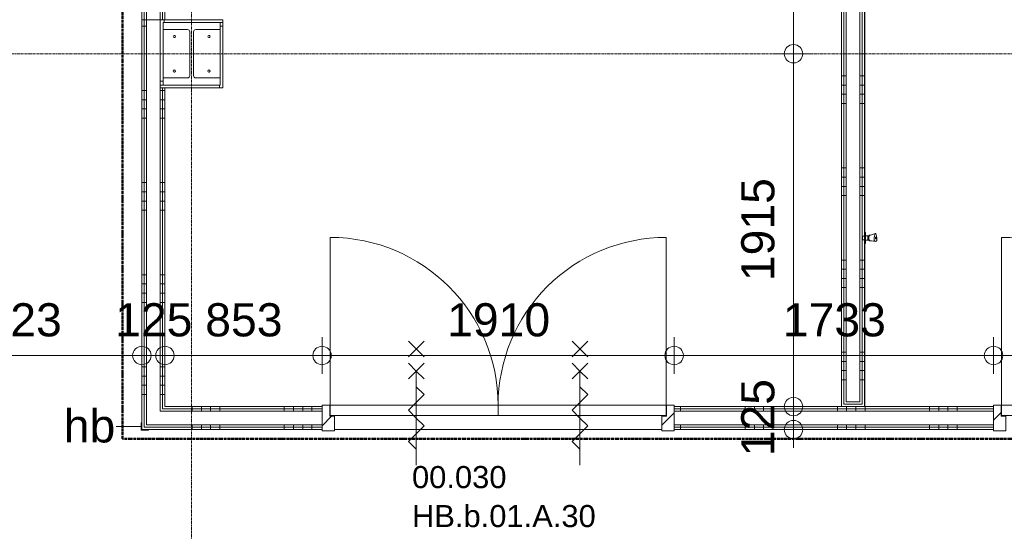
# Model space of a CAD drawing. Header units: millimetres. Extents: x 522 to 75900, y -25803 to 58941.
# Tile 122 of 134: x 43267 to 48609, y 38008 to 40785. Entities that reach past the tile are written whole.
import ezdxf

# ---------------------------------------------------------------- set-up
doc = ezdxf.new("R2010")
doc.units = ezdxf.units.MM
for name, pattern in [('BE_Brand', [10, 5, -2, 1, -2]), ('Dash', [6.35, 3.175, -3.175]), ('Dot', [4.7625, 0, -4.7625]), ('Grid Line', [22.225, 12.7, -3.175, 3.175, -3.175])]:
    doc.linetypes.add(name, pattern=pattern)
for name, color, linetype, lineweight in [('00_Algemeen', 7, 'Dot', 9), ('00_Algemeen-100', 7, 'Continuous', 9), ('22_Metselwerk', 7, 'Continuous', 9), ('25_Metaalconstructiewerk', 7, 'Continuous', 9), ('30_Kozijnen-ramen-deuren', 7, 'Continuous', 9), ('42_Dekvloeren en vloersystemen', 7, 'Continuous', 9), ('57_Technische inrichting', 7, 'Continuous', 9)]:
    doc.layers.add(name, color=color, linetype=linetype, lineweight=lineweight)
doc.layers.add('51_Binnenriolering', color=7, linetype='Continuous', lineweight=18, true_color=0x7f7f7f)
doc.styles.add('Arial', font='arial.ttf', dxfattribs={"height": 180})
doc.styles.add('Arial_4', font='arial.ttf', dxfattribs={"height": 120})
doc.dimstyles.new('1_8mm_continuous_mm_zwart', dxfattribs={"dimscale": 304.8, "dimtxt": 183.646692, "dimasz": 0.328084, "dimexe": 0.328084, "dimexo": 0.0625, "dimgap": 0.164042, "dimtad": 1, "dimdec": 0, "dimzin": 0, "dimdsep": 46, "dimtxsty": 'Arial', "dimblk1": 'DOTBLANK', "dimblk2": 'DOTBLANK', "dimsah": 1, "dimcen": 0.09, "dimdle": 0.328084, "dimazin": 0, "dimtfac": 1, "dimtdec": 4, "dimtix": 1, "dimtmove": 0, "dimatfit": 3, "dimfxl": 0.328084, "dimfxlon": 1, "dimtvp": 1, "dimtolj": 1, "dimtzin": 0, "dimarcsym": 2})
doc.dimstyles.new('1_8mm_continuous_mm_zwart_1', dxfattribs={"dimscale": 304.8, "dimtxt": 183.646692, "dimasz": 0.328084, "dimexe": 0.328084, "dimexo": 0.0625, "dimgap": 0.164042, "dimtad": 1, "dimdec": 0, "dimzin": 0, "dimdsep": 46, "dimtxsty": 'Arial', "dimblk1": 'DOTBLANK', "dimblk2": 'DOTBLANK', "dimsah": 1, "dimcen": 0.09, "dimdle": 0.328084, "dimazin": 0, "dimtfac": 1, "dimtdec": 4, "dimtix": 1, "dimtmove": 2, "dimatfit": 3, "dimfxl": 0.328084, "dimfxlon": 1, "dimtvp": 1, "dimtolj": 1, "dimtzin": 0, "dimarcsym": 2})
doc.dimstyles.new('1_8mm_continuous_mm_zwart_3', dxfattribs={"dimscale": 304.8, "dimtxt": 183.646692, "dimasz": 0.328084, "dimexe": 0.328084, "dimexo": 0.0625, "dimgap": 0.164042, "dimtad": 1, "dimdec": 0, "dimzin": 0, "dimdsep": 46, "dimtxsty": 'Arial', "dimblk1": 'DOTBLANK', "dimblk2": 'DOTBLANK', "dimsah": 1, "dimcen": 0.09, "dimdle": 0.328084, "dimazin": 0, "dimtfac": 1, "dimtdec": 4, "dimtix": 1, "dimtmove": 0, "dimatfit": 3, "dimfxl": 0.328084, "dimfxlon": 1, "dimtvp": 1, "dimtolj": 1, "dimtzin": 0, "dimarcsym": 2})
pattern_1 = [(90, (48702.5, 38560), (-500, -1e-11), []), (90, (48752.5, 38560), (-500, -1e-11), []), (90, (48802.5, 38560), (-500, -1e-11), []), (90, (48852.5, 38560), (-500, -1e-11), [])]
pattern_2 = [(180, (47850, 41330), (3e-12, -500), []), (180, (47850, 41380), (3e-12, -500), []), (180, (47850, 41430), (3e-12, -500), []), (180, (47850, 41480), (3e-12, -500), [])]
pattern_3 = [(360, (43930, 40400), (3e-12, 500), []), (360, (43930, 40350), (3e-12, 500), []), (360, (43930, 40300), (3e-12, 500), []), (360, (43930, 40250), (3e-12, 500), [])]
pattern_4 = [(180, (44055, 39750), (3e-12, -500), []), (180, (44055, 39800), (3e-12, -500), []), (180, (44055, 39850), (3e-12, -500), []), (180, (44055, 39900), (3e-12, -500), [])]

# ---------------------------------------------------------------- blocks, each defined once
blk = doc.blocks.new('28_SCO_TLB_IN_steel S355_HEM - HE300M-V22-100 - Plattegrond - Begane grond')
at = {"layer": '25_Metaalconstructiewerk', "lineweight": 13}
for p, q in [((155, 170), (-155, 170)), ((-155, 170), (-155, 131)), ((155, 131), (155, 170)), ((-155, 131), (-22.5, 131)), ((-10.5, 119), (-10.5, -119)), ((10.5, -119), (10.5, 119)), ((22.5, 131), (155, 131)), ((-22.5, -131), (-155, -131)), ((-155, -131), (-155, -170)), ((155, -131), (22.5, -131)), ((155, -170), (155, -131)), ((-155, -170), (155, -170))]:
    blk.add_line(p, q, dxfattribs=at)
for centre, start, end in [((-22.5, 119), 0, 90), ((22.5, 119), 90, 180), ((-22.5, -119), 270, 0), ((22.5, -119), 180, 270)]:
    blk.add_arc(centre, 12, start, end, dxfattribs=at)
blk = doc.blocks.new('28_ARC_staal - bevestiging - voetplaat 4 ankers lxbxt_f - 500x500x20 stelruimte 20 200-200 inboordiepte 500-3222366-100 - Plattegrond - Begane grond')
at = {"layer": '25_Metaalconstructiewerk', "lineweight": 13}
for centre, start, end in [((-93.9, 93.9), 0, 180), ((-93.9, 93.9), 180, 360), ((93.9, 93.9), 0, 180), ((93.9, 93.9), 180, 360), ((-93.9, -93.9), 0, 180), ((-93.9, -93.9), 180, 360), ((93.9, -93.9), 0, 180), ((93.9, -93.9), 180, 360)]:
    blk.add_arc(centre, 6, start, end, dxfattribs=at)
blk = doc.blocks.new('FRA_R12_AWT_CON_Betonwerk_R20_rvt-1-100 - Plattegrond - Begane grond')
at = {"lineweight": 13}
blk.add_blockref('28_SCO_TLB_IN_steel S355_HEM - HE300M-V22-100 - Plattegrond - Begane grond', (44200, 40600), dxfattribs=at)
at = {"lineweight": 13, "rotation": 89.99999999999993}
blk.add_blockref('28_ARC_staal - bevestiging - voetplaat 4 ankers lxbxt_f - 500x500x20 stelruimte 20 200-200 inboordiepte 500-3222366-100 - Plattegrond - Begane grond', (44200, 40600), dxfattribs=at)
blk = doc.blocks.new('NLRS_74_PF_UN_opstelling_tapkranen - T1-5989851-100 - Plattegrond - Begane grond')
at = {"layer": '51_Binnenriolering'}
for p, q in [((-10.5, 11), (-10.5, 0)), ((-10.5, 11), (0, 11)), ((0, 11), (10.5, 11)), ((10.5, 0), (10.5, 11)), ((-30, 0), (-30, -5)), ((-30, 0), (30, 0)), ((-30, -5), (-29, -5)), ((30, -5), (-30, -5)), ((-12.5, -5), (-12.5, -20.9)), ((-12.5, -20.9), (-12.5, -28.2)), ((12.5, -20.9), (12.5, -5)), ((12.5, -28.2), (12.5, -20.9)), ((29, -5), (30, -5)), ((30, -5), (30, 0))]:
    blk.add_line(p, q, dxfattribs=at)
for points, knots in [([(-12.4, -21.2), (-12.5, -21), (-12.6, -20.6), (-11.9, -20.1), (-10.5, -19.6), (-7.8, -19.1), (-4.1, -18.7), (-1, -18.6), (0, -18.6)], [0.2222222, 0.2222222, 0.2222222, 0.2222222, 0.3333333, 0.4444444, 0.5555556, 0.6666667, 0.8888889, 1, 1, 1, 1]), ([(0, -18.6), (2.1, -18.6), (6.1, -18.8), (10.3, -19.5), (12.2, -20.2), (12.6, -20.8), (12.4, -21.1), (12.4, -21.2)], [0, 0, 0, 0, 0.2222222, 0.4444444, 0.5833333, 0.7222222, 0.7777778, 0.7777778, 0.7777778, 0.7777778])]:
    blk.add_open_spline(points, degree=3, knots=knots, dxfattribs=at)
at = {"layer": '57_Technische inrichting', "color": 8, "lineweight": 18, "true_color": 0x7f7f7f}
for p, q in [((-14, -27.9), (-18.3, -59)), ((-11.9, -22.8), (-15, -24.6)), ((-15, -24.6), (-15, -35.5)), ((-6.4, -53.3), (-7.8, -53.3)), ((15, -24.6), (11.9, -22.8)), ((13.9, -27.6), (24.8, -59.6)), ((15, -31.1), (15, -24.6))]:
    blk.add_line(p, q, dxfattribs=at)
for centre, major_axis, start_param, end_param in [((32, -59.8), (50.3, 0), 2.752357, 3.530828), ((-9.9, -53.9), (5, 0), 1.436433, 2.752357), ((0, -28.2), (-14, 0), 5.759587, 6.283185), ((0, -28.2), (14, 0), 1.570796, 2.617994), ((-16, -69.3), (50.3, 0), 0.657962, 1.436433), ((0, -28.2), (14, 0), 0.523599, 1.570796), ((0, -28.2), (14, 0), 0, 0.523599), ((-9.9, -65.7), (5, 0), 3.530828, 4.846752), ((-16, -50.3), (50.3, 0), 4.846752, 5.625223), ((0, -62), (5.5, 0), 2.617994, 3.665191), ((0, -62), (-5.5, 0), 4.712389, 5.759587), ((0, -62), (5.5, 0), 3.665191, 4.712389), ((0, -62), (5.5, 0), 0.523599, 1.570796), ((0, -62), (-5.5, 0), 1.570796, 2.617994), ((0, -62), (5.5, 0), 5.759587, 6.806784), ((19.9, -59.8), (5, 0), 5.625223, 6.941147)]:
    blk.add_ellipse(centre, major_axis=major_axis, ratio=0.34202, start_param=start_param, end_param=end_param, dxfattribs=at)
blk = doc.blocks.new('FRA-ULC-R12-W-UO_installatie_R20_rvt-1-100 - Plattegrond - Begane grond')
at = {"color": 8, "lineweight": 18, "true_color": 0x7f7f7f, "rotation": 89.9999999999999}
blk.add_blockref('NLRS_74_PF_UN_opstelling_tapkranen - T1-5989851-100 - Plattegrond - Begane grond', (47850, 39600), dxfattribs=at)
blk = doc.blocks.new('32_HB_b - 01_A_30_1910x2400_125mm-9753416-100 - Plattegrond - Begane grond')
at = {"layer": '00_Algemeen', "linetype": 'Continuous', "true_color": 0xc0c0c0}
h = blk.add_hatch(dxfattribs=at)
h.set_pattern_fill('FP_97', color=9, style=0, pattern_type=2)
h.set_pattern_definition([(45, (-45741.65, -38634.01), (-70.71068, 70.71068), [])])
h.paths.add_polyline_path([(1075.8, -81), (1075.8, 58), (1033.8, 58), (1033.8, -2), (1008.8, -2), (1008.8, -81)], flags=0)
h.paths.add_polyline_path([(-767.2, -81), (-767.2, -2), (-792.2, -2), (-792.2, 58), (-834.2, 58), (-834.2, -81)], flags=0)
at = {"layer": '00_Algemeen', "linetype": 'Continuous'}
for p, q in [((-280.7, 321.1), (-365.6, 405.9)), ((-365.6, 321.1), (-280.7, 405.9)), ((607.3, 321.1), (522.4, 405.9)), ((522.4, 321.1), (607.3, 405.9)), ((-323.2, 243.5), (-365.6, 285.9)), ((-323.2, 243.5), (-280.7, 285.9)), ((564.8, 243.5), (522.4, 285.9)), ((564.8, 243.5), (607.3, 285.9)), ((-365.6, 201.1), (-323.2, 243.5)), ((-280.7, 201.1), (-323.2, 243.5)), ((-323.2, 243.5), (-323.2, -266.5)), ((522.4, 201.1), (564.8, 243.5)), ((607.3, 201.1), (564.8, 243.5)), ((564.8, 243.5), (564.8, -266.5)), ((-280.7, 115.8), (-323.2, 158.2)), ((-323.2, 73.4), (-280.7, 115.8)), ((607.3, 115.8), (564.8, 158.2)), ((564.8, 73.4), (607.3, 115.8)), ((-365.6, 30.9), (-323.2, 73.4)), ((522.4, 30.9), (564.8, 73.4)), ((-323.2, -11.5), (-365.6, 30.9)), ((564.8, -11.5), (522.4, 30.9)), ((-280.7, -53.9), (-323.2, -11.5)), ((607.3, -53.9), (564.8, -11.5)), ((-365.6, -138.8), (-323.2, -96.4)), ((-323.2, -96.4), (-280.7, -53.9)), ((522.4, -138.8), (564.8, -96.4)), ((564.8, -96.4), (607.3, -53.9)), ((-323.2, -181.2), (-365.6, -138.8)), ((564.8, -181.2), (522.4, -138.8))]:
    blk.add_line(p, q, dxfattribs=at)
at = {"layer": '30_Kozijnen-ramen-deuren'}
for p, q in [((-834.2, 58), (-834.2, -81)), ((-792.2, 58), (-834.2, 58)), ((-792.2, -2), (-792.2, 58)), ((1075.8, 58), (1033.8, 58)), ((1033.8, 58), (1033.8, -2)), ((1075.8, -81), (1075.8, 58)), ((-767.2, -2), (-792.2, -2)), ((-767.2, -81), (-767.2, -2)), ((1033.8, -2), (1008.8, -2)), ((1008.8, -2), (1008.8, -81)), ((-834.2, -81), (-767.2, -81)), ((1008.8, -81), (1075.8, -81))]:
    blk.add_line(p, q, dxfattribs=at)
blk = doc.blocks.new('32_DO_deurblad_HT_vlak - standaard-8606267-100 - Plattegrond - Begane grond')
at = {"layer": '30_Kozijnen-ramen-deuren', "lineweight": 18}
for p, q in [((-389.8, 0), (-389.8, 55)), ((-389.8, 55), (521.2, 55)), ((521.2, 55), (521.2, 0)), ((521.2, 0), (-389.8, 0))]:
    blk.add_line(p, q, dxfattribs=at)
at = {"layer": '30_Kozijnen-ramen-deuren', "linetype": 'Dash'}
blk.add_line((496.2, 55), (504, 55), dxfattribs=at)
at = {"layer": '30_Kozijnen-ramen-deuren'}
for p, q in [((-389.8, -911), (-389.8, 0)), ((496.2, 0), (504, 0))]:
    blk.add_line(p, q, dxfattribs=at)
blk.add_arc((-389.8, 0), 911, 270, 0, dxfattribs=at)
blk = doc.blocks.new('32_DO_deurblad_HT_vlak - standaard-8606269-100 - Plattegrond - Begane grond')
at = {"layer": '30_Kozijnen-ramen-deuren'}
for p, q in [((-389.8, 911), (-389.8, 0)), ((496.2, 0), (504, 0))]:
    blk.add_line(p, q, dxfattribs=at)
at = {"layer": '30_Kozijnen-ramen-deuren', "lineweight": 18}
for p, q in [((521.2, 0), (-389.8, 0)), ((-389.8, 0), (-389.8, -55)), ((521.2, -55), (521.2, 0)), ((-389.8, -55), (521.2, -55))]:
    blk.add_line(p, q, dxfattribs=at)
at = {"layer": '30_Kozijnen-ramen-deuren', "linetype": 'Dash'}
blk.add_line((496.2, -55), (504, -55), dxfattribs=at)
at = {"layer": '30_Kozijnen-ramen-deuren'}
blk.add_arc((-389.8, 0), 911, 360, 90, dxfattribs=at)
blk = doc.blocks.new('32_HB_b - 01_A_30_1910x2400_125mm-9753423-100 - Plattegrond - Begane grond')
at = {"layer": '00_Algemeen', "linetype": 'Continuous', "true_color": 0xc0c0c0}
h = blk.add_hatch(dxfattribs=at)
h.set_pattern_fill('FP_98', color=9, style=0, pattern_type=2)
h.set_pattern_definition([(225, (49625.85, 38634.01), (70.71068, -70.71068), [])])
h.paths.add_polyline_path([(-834.2, 81), (-834.2, -58), (-792.2, -58), (-792.2, 2), (-767.2, 2), (-767.2, 81)], flags=0)
h.paths.add_polyline_path([(1008.8, 81), (1008.8, 2), (1033.8, 2), (1033.8, -58), (1075.8, -58), (1075.8, 81)], flags=0)
at = {"layer": '00_Algemeen', "linetype": 'Continuous'}
for p, q in [((-323.2, -243.5), (-323.2, 266.5)), ((564.8, -243.5), (564.8, 266.5)), ((-323.2, 181.2), (-365.6, 138.8)), ((564.8, 181.2), (522.4, 138.8)), ((-365.6, 138.8), (-323.2, 96.4)), ((522.4, 138.8), (564.8, 96.4)), ((-323.2, 96.4), (-280.7, 53.9)), ((-280.7, 53.9), (-323.2, 11.5)), ((564.8, 96.4), (607.3, 53.9)), ((607.3, 53.9), (564.8, 11.5)), ((-323.2, 11.5), (-365.6, -30.9)), ((564.8, 11.5), (522.4, -30.9)), ((-365.6, -30.9), (-323.2, -73.4)), ((522.4, -30.9), (564.8, -73.4)), ((-323.2, -73.4), (-280.7, -115.8)), ((564.8, -73.4), (607.3, -115.8)), ((-280.7, -115.8), (-323.2, -158.2)), ((607.3, -115.8), (564.8, -158.2)), ((-365.6, -201.1), (-323.2, -243.5)), ((-280.7, -201.1), (-323.2, -243.5)), ((522.4, -201.1), (564.8, -243.5)), ((607.3, -201.1), (564.8, -243.5)), ((-323.2, -243.5), (-365.6, -285.9)), ((-323.2, -243.5), (-280.7, -285.9)), ((564.8, -243.5), (522.4, -285.9)), ((564.8, -243.5), (607.3, -285.9)), ((-280.7, -321.1), (-365.6, -405.9)), ((-365.6, -321.1), (-280.7, -405.9)), ((607.3, -321.1), (522.4, -405.9)), ((522.4, -321.1), (607.3, -405.9))]:
    blk.add_line(p, q, dxfattribs=at)
at = {"layer": '30_Kozijnen-ramen-deuren'}
for p, q in [((-834.2, 81), (-767.2, 81)), ((-834.2, -58), (-834.2, 81)), ((-767.2, 81), (-767.2, 2)), ((1008.8, 81), (1075.8, 81)), ((1008.8, 2), (1008.8, 81)), ((1075.8, 81), (1075.8, -58)), ((-792.2, 2), (-792.2, -58)), ((-767.2, 2), (-792.2, 2)), ((1033.8, 2), (1008.8, 2)), ((1033.8, -58), (1033.8, 2)), ((-792.2, -58), (-834.2, -58)), ((1075.8, -58), (1033.8, -58))]:
    blk.add_line(p, q, dxfattribs=at)
blk = doc.blocks.new('22_HB_hoekbeschermer - 22_HB_hoekbeschermer-10202129-100 - Plattegrond - Begane grond')
at = {"layer": '30_Kozijnen-ramen-deuren'}
for p, q in [((0, 40), (0, 0)), ((3, 40), (0, 40)), ((0, 0), (40, 0)), ((3, 3), (3, 40)), ((40, 3), (3, 3)), ((40, 0), (40, 3))]:
    blk.add_line(p, q, dxfattribs=at)
blk = doc.blocks.new('DIMBLOCK22-100 - Plattegrond - Begane grond')
at = {"layer": '00_Algemeen-100', "transparency": 16777216}
for p, q in [((47364.9, 38685), (47564.9, 38685)), ((47464.9, 38685), (47364.9, 38685)), ((47464.9, 38460), (47464.9, 38685)), ((47364.9, 38560), (47564.9, 38560)), ((47464.9, 38560), (47364.9, 38560))]:
    blk.add_line(p, q, dxfattribs=at)
for centre in [(47464.9, 38685), (47464.9, 38560)]:
    blk.add_circle(centre, 50, dxfattribs=at)
at = {"layer": '00_Algemeen-100', "color": 0, "transparency": 16777216, "insert": (47181.2, 38414.8), "char_height": 180, "width": 498.389, "attachment_point": 1, "rotation": 90, "line_spacing_factor": 0.941778, "style": 'Arial'}
blk.add_mtext('125', dxfattribs=at)
blk = doc.blocks.new('_DotBlank')
at = {"color": 0, "linetype": 'ByBlock', "lineweight": -2}
blk.add_line((-0.5, 0), (-1, 0), dxfattribs=at)
blk.add_circle((0, 0), 0.5, dxfattribs=at)
blk = doc.blocks.new('DIMBLOCK23-100 - Plattegrond - Begane grond')
at = {"layer": '00_Algemeen-100', "transparency": 16777216}
for p, q in [((47364.9, 40600), (47564.9, 40600)), ((47464.9, 40600), (47364.9, 40600)), ((47464.9, 38685), (47464.9, 40600)), ((47364.9, 38685), (47564.9, 38685)), ((47464.9, 38685), (47364.9, 38685))]:
    blk.add_line(p, q, dxfattribs=at)
for centre in [(47464.9, 40600), (47464.9, 38685)]:
    blk.add_circle(centre, 50, dxfattribs=at)
at = {"layer": '00_Algemeen-100', "color": 0, "transparency": 16777216, "insert": (47181.2, 39365.6), "char_height": 180, "width": 664.518, "attachment_point": 1, "rotation": 90, "line_spacing_factor": 0.941778, "style": 'Arial'}
blk.add_mtext('1915', dxfattribs=at)
blk = doc.blocks.new('DIMBLOCK24-100 - Plattegrond - Begane grond')
at = {"layer": '00_Algemeen-100', "transparency": 16777216}
for p, q in [((47364.9, 43582.5), (47564.9, 43582.5)), ((47464.9, 43582.5), (47364.9, 43582.5)), ((47464.9, 40600), (47464.9, 43582.5)), ((47364.9, 40600), (47564.9, 40600)), ((47464.9, 40600), (47364.9, 40600))]:
    blk.add_line(p, q, dxfattribs=at)
for centre in [(47464.9, 43582.5), (47464.9, 40600)]:
    blk.add_circle(centre, 50, dxfattribs=at)
at = {"layer": '00_Algemeen-100', "color": 0, "transparency": 16777216, "insert": (47181.2, 41814.4), "char_height": 180, "width": 664.518, "attachment_point": 1, "rotation": 90, "line_spacing_factor": 0.941778, "style": 'Arial'}
blk.add_mtext('2983', dxfattribs=at)
blk = doc.blocks.new('DIMBLOCK90-100 - Plattegrond - Begane grond')
at = {"layer": '00_Algemeen-100', "transparency": 16777216}
for p, q in [((41907.5, 39062.1), (41907.5, 38862.1)), ((41907.5, 38962.1), (41907.5, 39062.1)), ((43930, 39062.1), (43930, 38862.1)), ((43930, 38962.1), (43930, 39062.1)), ((41907.5, 38962.1), (43930, 38962.1))]:
    blk.add_line(p, q, dxfattribs=at)
for centre in [(41907.5, 38962.1), (43930, 38962.1)]:
    blk.add_circle(centre, 50, dxfattribs=at)
at = {"layer": '00_Algemeen-100', "color": 0, "transparency": 16777216, "insert": (42936.4, 39245.8), "char_height": 180, "width": 664.518, "attachment_point": 1, "line_spacing_factor": 0.941778, "style": 'Arial'}
blk.add_mtext('2023', dxfattribs=at)
blk = doc.blocks.new('DIMBLOCK350-100 - Plattegrond - Begane grond')
at = {"layer": '00_Algemeen-100', "transparency": 16777216}
for p, q in [((43930, 39062.1), (43930, 38862.1)), ((43930, 38962.1), (43930, 39062.1)), ((44055, 39062.1), (44055, 38862.1)), ((44055, 38962.1), (44055, 39062.1)), ((43830, 38962.1), (44055, 38962.1))]:
    blk.add_line(p, q, dxfattribs=at)
for centre in [(43930, 38962.1), (44055, 38962.1)]:
    blk.add_circle(centre, 50, dxfattribs=at)
at = {"layer": '00_Algemeen-100', "color": 0, "transparency": 16777216, "insert": (43784.8, 39245.8), "char_height": 180, "width": 498.389, "attachment_point": 1, "line_spacing_factor": 0.941778, "style": 'Arial'}
blk.add_mtext('125', dxfattribs=at)
blk = doc.blocks.new('DIMBLOCK351-100 - Plattegrond - Begane grond')
at = {"layer": '00_Algemeen-100', "transparency": 16777216}
for p, q in [((44055, 39062.1), (44055, 38862.1)), ((44055, 38962.1), (44055, 39062.1)), ((44907.5, 39062.1), (44907.5, 38862.1)), ((44907.5, 38962.1), (44907.5, 39062.1)), ((44055, 38962.1), (44907.5, 38962.1))]:
    blk.add_line(p, q, dxfattribs=at)
for centre in [(44055, 38962.1), (44907.5, 38962.1)]:
    blk.add_circle(centre, 50, dxfattribs=at)
at = {"layer": '00_Algemeen-100', "color": 0, "transparency": 16777216, "insert": (44273.6, 39245.8), "char_height": 180, "width": 498.389, "attachment_point": 1, "line_spacing_factor": 0.941778, "style": 'Arial'}
blk.add_mtext('853', dxfattribs=at)
blk = doc.blocks.new('DIMBLOCK352-100 - Plattegrond - Begane grond')
at = {"layer": '00_Algemeen-100', "transparency": 16777216}
for p, q in [((44907.5, 39062.1), (44907.5, 38862.1)), ((44907.5, 38962.1), (44907.5, 39062.1)), ((46817.5, 39062.1), (46817.5, 38862.1)), ((46817.5, 38962.1), (46817.5, 39062.1)), ((44907.5, 38962.1), (46817.5, 38962.1))]:
    blk.add_line(p, q, dxfattribs=at)
for centre in [(44907.5, 38962.1), (46817.5, 38962.1)]:
    blk.add_circle(centre, 50, dxfattribs=at)
at = {"layer": '00_Algemeen-100', "color": 0, "transparency": 16777216, "insert": (45585.6, 39245.8), "char_height": 180, "width": 664.518, "attachment_point": 1, "line_spacing_factor": 0.941778, "style": 'Arial'}
blk.add_mtext('1910', dxfattribs=at)
blk = doc.blocks.new('DIMBLOCK353-100 - Plattegrond - Begane grond')
at = {"layer": '00_Algemeen-100', "transparency": 16777216}
for p, q in [((46817.5, 39062.1), (46817.5, 38862.1)), ((46817.5, 38962.1), (46817.5, 39062.1)), ((48550, 39062.1), (48550, 38862.1)), ((48550, 38962.1), (48550, 39062.1)), ((46817.5, 38962.1), (48550, 38962.1))]:
    blk.add_line(p, q, dxfattribs=at)
for centre in [(46817.5, 38962.1), (48550, 38962.1)]:
    blk.add_circle(centre, 50, dxfattribs=at)
at = {"layer": '00_Algemeen-100', "color": 0, "transparency": 16777216, "insert": (47406.9, 39245.8), "char_height": 180, "width": 664.518, "attachment_point": 1, "line_spacing_factor": 0.941778, "style": 'Arial'}
blk.add_mtext('1733', dxfattribs=at)
blk = doc.blocks.new('DIMBLOCK354-100 - Plattegrond - Begane grond')
at = {"layer": '00_Algemeen-100', "transparency": 16777216}
for p, q in [((48550, 39062.1), (48550, 38862.1)), ((48550, 38962.1), (48550, 39062.1)), ((50460, 39062.1), (50460, 38862.1)), ((50460, 38962.1), (50460, 39062.1)), ((48550, 38962.1), (50560, 38962.1))]:
    blk.add_line(p, q, dxfattribs=at)
for centre in [(48550, 38962.1), (50460, 38962.1)]:
    blk.add_circle(centre, 50, dxfattribs=at)
at = {"layer": '00_Algemeen-100', "color": 0, "transparency": 16777216, "insert": (49228.1, 39245.8), "char_height": 180, "width": 664.518, "attachment_point": 1, "line_spacing_factor": 0.941778, "style": 'Arial'}
blk.add_mtext('1910', dxfattribs=at)

msp = doc.modelspace()

# ---------------------------------------------------------------- hatches: boundary and pattern name
at = {"layer": '22_Metselwerk', "true_color": 0x808080}
h = msp.add_hatch(dxfattribs=at)
h.set_pattern_fill('FP_44', color=8, angle=-90, style=0, pattern_type=2)
h.set_pattern_definition(pattern_2)
h.paths.add_polyline_path([(47737.5, 38685), (47737.5, 43575), (47725, 43575), (47725, 38685)], flags=0)
h = msp.add_hatch(dxfattribs=at)
h.set_pattern_fill('FP_44', color=8, angle=-90, style=0, pattern_type=2)
h.set_pattern_definition(pattern_2)
h.paths.add_polyline_path([(47750, 38685), (47850, 38685), (47850, 39589.9), (47839, 39590.9), (47839.8, 39610.1), (47850, 39610.8), (47850, 43575), (47737.5, 43575), (47737.5, 43562.5), (47837.5, 43562.5), (47837.5, 38697.5), (47737.5, 38697.5), (47737.5, 38685)], flags=0)
h = msp.add_hatch(dxfattribs=at)
h.set_pattern_fill('FP_44', color=8, angle=-90, style=0, pattern_type=2)
h.set_pattern_definition(pattern_2)
h.paths.add_polyline_path([(47750, 38697.5), (47750, 43562.5), (47737.5, 43562.5), (47737.5, 38697.5)], flags=0)
h = msp.add_hatch(dxfattribs=at)
h.set_pattern_fill('FP_44', color=8, angle=-90, style=0, pattern_type=2)
h.set_pattern_definition(pattern_2)
h.paths.add_polyline_path([(47837.5, 38697.5), (47837.5, 43562.5), (47750, 43562.5), (47750, 43550), (47825, 43550), (47825, 38710), (47750, 38710), (47750, 38697.5), (47825, 38697.5)], flags=0)
h = msp.add_hatch(dxfattribs=at)
h.set_pattern_fill('FP_299', color=8, angle=-90, style=0, pattern_type=2)
h.set_pattern_definition(pattern_3)
h.paths.add_polyline_path([(43930, 40415), (43942.5, 40415), (43942.5, 40785), (43930, 40785), (43930, 40706.2)], flags=0)
h = msp.add_hatch(dxfattribs=at)
h.set_pattern_fill('FP_299', color=8, angle=-90, style=0, pattern_type=2)
h.set_pattern_definition(pattern_3)
h.paths.add_polyline_path([(43955, 40415), (43955, 40785), (43942.5, 40785), (43942.5, 40415)], flags=0)
h = msp.add_hatch(dxfattribs=at)
h.set_pattern_fill('FP_250', color=8, angle=-90, style=0, pattern_type=2)
h.set_pattern_definition([(90, (44400, 40770), (-500, 3e-14), []), (90, (44450, 40770), (-500, 3e-14), []), (90, (44500, 40770), (-500, 3e-14), []), (90, (44550, 40770), (-500, 3e-14), [])])
h.paths.add_polyline_path([(44222.5, 40770), (44370, 40770), (44370, 40785), (44030, 40785), (44030, 40770), (44177.5, 40770)], flags=0)
h = msp.add_hatch(dxfattribs=at)
h.set_pattern_fill('FP_247', color=8, angle=270, style=0, pattern_type=2)
h.set_pattern_definition([(180, (44045, 40800), (-6e-14, -500), []), (180, (44045, 40850), (-6e-14, -500), []), (180, (44045, 40900), (-6e-14, -500), []), (180, (44045, 40950), (-6e-14, -500), [])])
h.paths.add_polyline_path([(44045, 40430), (44045, 40770), (44030, 40770), (44030, 40430), (44032.7, 40430)], flags=0)
h = msp.add_hatch(dxfattribs=at)
h.set_pattern_fill('FP_249', color=8, angle=-90, style=0, pattern_type=2)
h.set_pattern_definition([(0, (44355, 40400), (0, 500), []), (0, (44355, 40350), (0, 500), []), (0, (44355, 40300), (0, 500), []), (0, (44355, 40250), (0, 500), [])])
h.paths.add_polyline_path([(44355, 40430), (44370, 40430), (44370, 40770), (44355, 40770), (44355, 40469)], flags=0)
h = msp.add_hatch(dxfattribs=at)
h.set_pattern_fill('FP_300', color=8, angle=-90, style=0, pattern_type=2)
h.set_pattern_definition(pattern_4)
h.paths.add_polyline_path([(43930, 38572.5), (43942.5, 38572.5), (43942.5, 40415), (43930, 40415), (43930, 38585)], flags=0)
h = msp.add_hatch(dxfattribs=at)
h.set_pattern_fill('FP_300', color=8, angle=-90, style=0, pattern_type=2)
h.set_pattern_definition(pattern_4)
h.paths.add_polyline_path([(43955, 38585), (43955, 40415), (43942.5, 40415), (43942.5, 38585)], flags=0)
h = msp.add_hatch(dxfattribs=at)
h.set_pattern_fill('FP_248', color=8, angle=-90, style=0, pattern_type=2)
h.set_pattern_definition([(270, (44000, 40430), (500, 3e-14), []), (270, (43950, 40430), (500, 3e-14), []), (270, (43900, 40430), (500, 3e-14), []), (270, (43850, 40430), (500, 3e-14), [])])
h.paths.add_polyline_path([(44235.8, 40415), (44370, 40415), (44370, 40430), (44030, 40430), (44030, 40415), (44032.7, 40415)], flags=0)
h = msp.add_hatch(dxfattribs=at)
h.set_pattern_fill('FP_300', color=8, angle=-90, style=0, pattern_type=2)
h.set_pattern_definition(pattern_4)
h.paths.add_polyline_path([(44030, 38672.5), (44042.5, 38672.5), (44042.5, 40415), (44030, 40415), (44030, 38685)], flags=0)
h = msp.add_hatch(dxfattribs=at)
h.set_pattern_fill('FP_300', color=8, angle=-90, style=0, pattern_type=2)
h.set_pattern_definition(pattern_4)
h.paths.add_polyline_path([(44042.5, 38685), (44055, 38685), (44055, 40415), (44042.5, 40415), (44042.5, 38727.4)], flags=0)
h = msp.add_hatch(dxfattribs=at)
h.set_pattern_fill('FP_43', color=8, angle=-90, style=0, pattern_type=2)
h.set_pattern_definition(pattern_1)
h.paths.add_polyline_path([(53075, 38660), (53075, 38672.5), (50460, 38672.5), (50460, 38660), (52765.4, 38660)], flags=0)
h.paths.add_polyline_path([(48550, 38660), (48550, 38672.5), (46817.5, 38672.5), (46817.5, 38660), (47891.4, 38660)], flags=0)
h.paths.add_polyline_path([(44907.5, 38660), (44907.5, 38672.5), (44030, 38672.5), (44030, 38660), (44642, 38660)], flags=0)
h = msp.add_hatch(dxfattribs=at)
h.set_pattern_fill('FP_43', color=8, angle=-90, style=0, pattern_type=2)
h.set_pattern_definition(pattern_1)
h.paths.add_polyline_path([(53075, 38672.5), (53075, 38685), (50460, 38685), (50460, 38672.5), (52765.4, 38672.5)], flags=0)
h.paths.add_polyline_path([(48550, 38672.5), (48550, 38685), (46817.5, 38685), (46817.5, 38672.5), (47891.4, 38672.5)], flags=0)
h.paths.add_polyline_path([(44907.5, 38672.5), (44907.5, 38685), (44042.5, 38685), (44042.5, 38672.5), (44642, 38672.5)], flags=0)
h = msp.add_hatch(dxfattribs=at)
h.set_pattern_fill('FP_43', color=8, angle=-90, style=0, pattern_type=2)
h.set_pattern_definition(pattern_1)
h.paths.add_polyline_path([(53075, 38560), (53075, 38572.5), (50460, 38572.5), (50460, 38560), (52765.4, 38560)], flags=0)
h.paths.add_polyline_path([(48550, 38560), (48550, 38572.5), (46817.5, 38572.5), (46817.5, 38560), (47891.4, 38560)], flags=0)
h.paths.add_polyline_path([(44907.5, 38560), (44907.5, 38572.5), (43930, 38572.5), (43930, 38560), (44642, 38560)], flags=0)
h = msp.add_hatch(dxfattribs=at)
h.set_pattern_fill('FP_43', color=8, angle=-90, style=0, pattern_type=2)
h.set_pattern_definition(pattern_1)
h.paths.add_polyline_path([(53075, 38572.5), (53075, 38585), (50460, 38585), (50460, 38572.5), (52765.4, 38572.5)], flags=0)
h.paths.add_polyline_path([(48550, 38572.5), (48550, 38585), (46817.5, 38585), (46817.5, 38572.5), (47891.4, 38572.5)], flags=0)
h.paths.add_polyline_path([(44907.5, 38572.5), (44907.5, 38585), (43942.5, 38585), (43942.5, 38572.5), (44642, 38572.5)], flags=0)

# ---------------------------------------------------------------- linework, layer by layer
at = {"layer": '00_Algemeen', "color": 16, "linetype": 'Grid Line', "true_color": 0x800000}
for p, q in [((44200, 4084), (44200, 58341)), ((5155.6, 40600), (57181.4, 40600))]:
    msp.add_line(p, q, dxfattribs=at)
at = {"layer": '00_Algemeen', "color": 82, "linetype": 'BE_Brand', "lineweight": 50, "true_color": 0x46cc0d}
for p, q in [((43825, 45625), (43825, 38510)), ((43825, 38510), (53075, 38510))]:
    msp.add_line(p, q, dxfattribs=at)
at = {"layer": '00_Algemeen', "linetype": 'Continuous'}
msp.add_line((43926, 38576), (43791.1, 38576), dxfattribs=at)
at = {"layer": '22_Metselwerk'}
for p, q in [((43930, 43582.5), (43930, 38560)), ((43942.5, 38572.5), (43942.5, 43570)), ((43955, 38585), (43955, 43557.5)), ((44030, 38660), (44030, 43557.5)), ((44042.5, 40785), (44042.5, 43570)), ((44055, 40785), (44055, 43582.5)), ((47725, 43575), (47725, 38685)), ((47737.5, 38697.5), (47737.5, 43562.5)), ((47750, 38710), (47750, 43550)), ((47825, 38710), (47825, 43550)), ((47837.5, 38697.5), (47837.5, 43562.5)), ((47850, 39629), (47850, 43575)), ((43930, 40785), (44370, 40785)), ((44030, 40785), (44030, 40430)), ((44370, 40770), (44355, 40770)), ((44370, 40415), (44370, 40785)), ((44045, 40469), (44045, 40731)), ((44355, 40731), (44355, 40469)), ((44045, 40430), (44030, 40430)), ((44370, 40415), (44030, 40415)), ((44042.5, 38672.5), (44042.5, 40415)), ((44055, 38685), (44055, 40415)), ((47850, 38685), (47850, 39571)), ((44042.5, 38672.5), (44907.5, 38672.5)), ((44907.5, 38685), (44055, 38685)), ((44907.5, 38560), (44907.5, 38685)), ((48550, 38685), (46817.5, 38685)), ((46817.5, 38685), (46817.5, 38560)), ((46817.5, 38672.5), (48550, 38672.5)), ((47737.5, 38697.5), (47837.5, 38697.5)), ((47750, 38710), (47825, 38710)), ((48550, 38560), (48550, 38685)), ((44030, 38660), (44907.5, 38660)), ((46817.5, 38660), (48550, 38660)), ((43942.5, 38572.5), (44907.5, 38572.5)), ((43955, 38585), (44907.5, 38585)), ((46817.5, 38585), (48550, 38585)), ((46817.5, 38572.5), (48550, 38572.5)), ((43930, 38560), (44907.5, 38560)), ((46817.5, 38560), (48550, 38560))]:
    msp.add_line(p, q, dxfattribs=at)
at = {"layer": '42_Dekvloeren en vloersystemen', "color": 7, "true_color": 0xffffff}
for p, q in [((47851, 43564), (47851, 39629)), ((47851, 39571), (47851, 38686)), ((44949.5, 38685), (44951.5, 38685)), ((46773.5, 38685), (46775.5, 38685)), ((47851, 38686), (48550, 38686)), ((48592, 38686), (48594, 38686)), ((46750.5, 38560), (44974.5, 38560)), ((44974.5, 38560), (46750.5, 38560)), ((46750.5, 38560), (44974.5, 38560))]:
    msp.add_line(p, q, dxfattribs=at)

# ---------------------------------------------------------------- block references
at = {"lineweight": 5}
for name in ['FRA_R12_AWT_CON_Betonwerk_R20_rvt-1-100 - Plattegrond - Begane grond', 'FRA-ULC-R12-W-UO_installatie_R20_rvt-1-100 - Plattegrond - Begane grond']:
    msp.add_blockref(name, (0, 0), dxfattribs=at)
at = {"layer": '30_Kozijnen-ramen-deuren'}
for name, p in [('32_DO_deurblad_HT_vlak - standaard-8606269-100 - Plattegrond - Begane grond', (45341.3, 38692)), ('32_DO_deurblad_HT_vlak - standaard-8606269-100 - Plattegrond - Begane grond', (48983.8, 38692)), ('32_HB_b - 01_A_30_1910x2400_125mm-9753416-100 - Plattegrond - Begane grond', (45741.7, 38634)), ('22_HB_hoekbeschermer - 22_HB_hoekbeschermer-10202129-100 - Plattegrond - Begane grond', (43926, 38556))]:
    msp.add_blockref(name, p, dxfattribs=at)
at = {"layer": '30_Kozijnen-ramen-deuren', "rotation": 180}
for name, p in [('32_DO_deurblad_HT_vlak - standaard-8606267-100 - Plattegrond - Begane grond', (46383.7, 38692)), ('32_HB_b - 01_A_30_1910x2400_125mm-9753423-100 - Plattegrond - Begane grond', (49625.8, 38634))]:
    msp.add_blockref(name, p, dxfattribs=at)

# ---------------------------------------------------------------- texts
at = {"layer": '00_Algemeen', "linetype": 'Continuous', "attachment_point": 1}
for s, insert, char_height, width, style in [('hb', (43506.1, 38670.1), 180, 336.709, 'Arial'), ('00.030', (45395.3, 38362), 120, 665.401, 'Arial_4'), ('HB.b.01.A.30', (45395.3, 38150.4), 120, 1298.734, 'Arial_4')]:
    msp.add_mtext(s, dxfattribs=dict(at, insert=insert, char_height=char_height, width=width, style=style))

# ---------------------------------------------------------------- dimensions: what is measured, and where the dimension line sits
at = {"layer": '00_Algemeen', "linetype": 'Continuous'}
for base, p1, p2, override, picture, middle in [((47464.8949104, 43582.5), (47364.8949104, 40600), (47364.8949104, 43582.5), {"dimpost": '<>', "dimfxl": 2982.5}, 'DIMBLOCK24-100 - Plattegrond - Begane grond', (47322.9303805, 42091.25)), ((47464.9, 40600), (47364.9, 38685), (47364.9, 40600), {"dimpost": '<>', "dimfxl": 1914.992474}, 'DIMBLOCK23-100 - Plattegrond - Begane grond', (47323, 39642.5)), ((47464.9, 38685), (47364.9, 38560), (47364.9, 38685), {"dimpost": '<>', "dimfxl": 125}, 'DIMBLOCK22-100 - Plattegrond - Begane grond', (47323, 38622.5))]:
    dim = msp.add_linear_dim(base=base, p1=p1, p2=p2, angle=90, dimstyle='1_8mm_continuous_mm_zwart', override=override, dxfattribs=at)
    dim.commit()
    dim.dimension.update_dxf_attribs({"geometry": picture, "text_midpoint": middle})
dim = msp.add_linear_dim(base=(43929.9999999, 38962.100455), p1=(41907.4999999, 39062.100455), p2=(43929.9999999, 39062.100455), dimstyle='1_8mm_continuous_mm_zwart_1', override={"dimpost": '<>', "dimfxl": 2022.5}, dxfattribs=at)
dim.commit()
dim.dimension.update_dxf_attribs({"geometry": 'DIMBLOCK90-100 - Plattegrond - Begane grond', "text_midpoint": (43268.6854158, 39125.7817958), "dimtype": 160})
for base, p1, p2, override, picture, middle in [((44055, 38962.1), (43930, 39062.1), (44055, 39062.1), {"dimpost": '<>', "dimfxl": 125}, 'DIMBLOCK350-100 - Plattegrond - Begane grond', (43992.5, 39104)), ((44907.5, 38962.100455), (44054.9999999, 39062.100455), (44907.5, 39062.100455), {"dimpost": '<>', "dimfxl": 852.5}, 'DIMBLOCK351-100 - Plattegrond - Begane grond', (44481.25, 39104.0649849)), ((46817.5, 38962.1), (44907.5, 39062.1), (46817.5, 39062.1), {"dimpost": '<>', "dimfxl": 1910}, 'DIMBLOCK352-100 - Plattegrond - Begane grond', (45862.5, 39104)), ((48550.0039, 38962.1005), (46817.5, 39062.1005), (48550.0039, 39062.1005), {"dimpost": '<>', "dimfxl": 1732.503892}, 'DIMBLOCK353-100 - Plattegrond - Begane grond', (47683.7519, 39104.065)), ((50460, 38962.1), (48550, 39062.1), (50460, 39062.1), {"dimpost": '<>', "dimfxl": 1910}, 'DIMBLOCK354-100 - Plattegrond - Begane grond', (49505, 39104))]:
    dim = msp.add_linear_dim(base=base, p1=p1, p2=p2, dimstyle='1_8mm_continuous_mm_zwart_3', override=override, dxfattribs=at)
    dim.commit()
    dim.dimension.update_dxf_attribs({"geometry": picture, "text_midpoint": middle})

doc.saveas('drawing.dxf')
